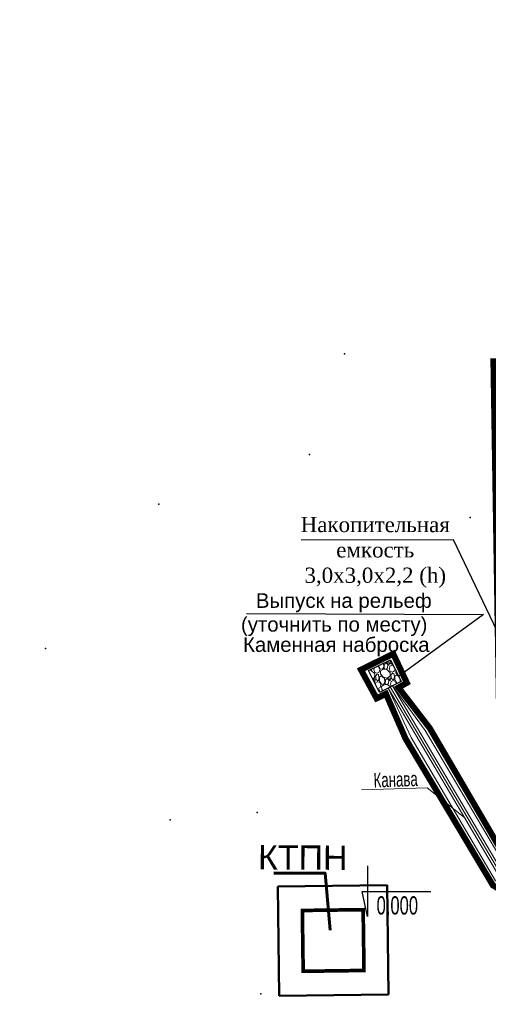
# Model space of a CAD drawing. Header units: millimetres. Extents: x -1417942937 to 6455317, y -572870874 to 774296.
# Tile 15 of 76: x 3227570 to 3227609, y 386163 to 386244. Entities that reach past the tile are written whole.
import ezdxf

# ---------------------------------------------------------------- set-up
doc = ezdxf.new("R2010")
doc.units = ezdxf.units.MM
doc.linetypes.add('ACAD_ISO04W100', pattern=[30, 24, -3, 0, -3])
for name, color, linetype in [('02 ноль здания', 7, 'Continuous'), ('1 Граница благоустройства', 7, 'Continuous'), ('1 Здание', 7, 'Continuous'), ('1 Лоток', 7, 'Continuous'), ('1 Проезд', 10, 'Continuous'), ('ТОЧКИ_ОБОСНОВАНИЯ', 255, 'Continuous')]:
    doc.layers.add(name, color=color, linetype=linetype)
for name, color, linetype, lineweight in [('1_Лоток', 7, 'Continuous', 25), ('ГП Граница', 94, 'Continuous', 60), ('ГП_И_В1', 5, 'Continuous', 80), ('линии', 7, 'Continuous', 30)]:
    doc.layers.add(name, color=color, linetype=linetype, lineweight=lineweight)
doc.styles.add('ACAD14', font='arial.ttf', dxfattribs={"width": 0.75, "height": 1.5})
doc.styles.add('GOST 2.304', font='arial.ttf')
doc.styles.get("Standard").update_dxf_attribs({"font": 'arial.ttf'})
doc.styles.add('стиль3', font='times.ttf')
doc.linetypes.add('Lotok_LINE', pattern='A,0.5,-0.2,[">",Standard,S=0.1,R=0,X=-0.1,Y=-0.05],-0.25', length=0.95)
picture_1 = doc.add_image_def('image2.tif', size_in_pixel=(27388, 31050))

msp = doc.modelspace()

# ---------------------------------------------------------------- hatches: boundary and pattern name
at = {"layer": '1_Лоток', "lineweight": 15, "true_color": 0x636466}
h = msp.add_hatch(dxfattribs=at)
h.set_pattern_fill('GRAVEL', color=251, scale=0.05, angle=-85.8253, style=0)
h.set_pattern_definition([(142.18748964, (1460725.41928, 1945410.03801), (-12.1392990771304, 9.300963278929), [0.17086072, -16.9152418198]), (99.1444431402, (1460725.28429, 1945410.14276), (2.3760695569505, -15.1071106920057), [0.29320236, -29.02702444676]), (46.6851492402, (1460725.237695, 1945410.43224), (-13.0084010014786, -13.6832892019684), [0.20674076, -20.46736139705]), (181.4483911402, (1460724.88498, 1945410.90311), (25.4250598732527, 0.582434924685), [0.26700226, -26.4332187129]), (207.0083563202, (1460724.618063, 1945410.89636), (14.7372976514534, 7.4425908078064), [0.26181685, -25.9199038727]), (271.4483911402, (1460724.3848, 1945410.777465), (-0.582434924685, 25.4250598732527), [0.26700226, -26.4332187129]), (311.8689426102, (1460724.39155, 1945410.51055), (-13.8681957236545, 15.5416616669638), [0.35309683, -34.9565576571]), (346.4300305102, (1460724.627216, 1945410.247607), (28.5130401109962, -6.8324405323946), [0.33335976, -33.00262830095]), (35.6042677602, (1460724.95127, 1945410.16939), (15.7265681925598, 11.3349350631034), [0.2679065, -26.52277284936]), (89.41106044, (1460725.16909, 1945410.32536), (-0.249644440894, -14.0253868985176), [0.30585664, -14.986968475]), (136.5721399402, (1460725.172237, 1945410.6312), (-15.04237279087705, 14.1825780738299), [0.39553896, -39.1583862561]), (52.98877697, (1460724.96384, 1945409.64822), (6.9526091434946, 9.4211318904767), [0.13500227, -13.3652829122]), (85.6439365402, (1460725.04511, 1945409.756024), (-1.3313682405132, -16.6511008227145), [0.25684099, -25.4273194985]), (139.17470214, (1460725.0646, 1945410.0121), (-1.2666303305, -0.0924532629), [0.17960467, -1.6164465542]), (117.37329265, (1460725.21014, 1945410.11188), (2.995526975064, -6.148245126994), [0.09672066, -9.57531118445]), (205.97611163, (1460725.16567, 1945410.19777), (3.707437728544, 1.543990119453), [0.13678281, -6.702376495]), (305.13845867, (1460725.0427, 1945410.13786), (2.810620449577, -3.614984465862), [0.22215983, -7.18314907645]), (75.73975332, (1460725.17057, 1945409.9562), (-1.08172380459, -2.62571392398), [0.16064357, -3.8554490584]), (290.5642424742, (1460725.11205, 1945410.93242), (4.7244236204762, -12.3889435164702), [0.225044, -22.2794133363]), (344.5208780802, (1460725.1911, 1945410.72171), (-14.3027466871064, 4.0495354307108), [0.18879947, -18.6911078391]), (207.37329265, (1460725.4239, 1945409.97468), (6.148245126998, 2.995526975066), [0.19344005, -9.47859179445]), (257.7851618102, (1460725.25212, 1945409.88574), (2.875358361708, 12.9436630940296), [0.225044, -22.2794133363]), (253.61865692, (1460724.32674, 1945410.8751), (2.070994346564, 6.518058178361), [0.2170176, -10.63386715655]), (208.9498427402, (1460724.26553, 1945410.66689), (13.4706673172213, 7.3501375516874), [0.18183606, -18.00179669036]), (340.97611163, (1460724.1582, 1945409.86956), (6.518058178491, -2.070994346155), [0.19344005, -9.47859179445]), (291.5287267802, (1460724.34107, 1945409.806506), (-6.26841374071, 16.0963812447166), [0.21289137, -21.0761879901]), (343.61865692, (1460724.11289, 1945410.49021), (-6.518058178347, 2.07099434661), [0.1085088, -10.74237595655]), (15.484634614, (1460724.15265, 1945409.94556), (4.974068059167, 1.636443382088), [0.0647573, -6.41099748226]), (80.138458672, (1460724.21505, 1945409.96285), (-0.989270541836, -3.892344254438), [0.26181685, -4.97452729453]), (100.1837081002, (1460724.25989, 1945410.220795), (2.1911629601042, -12.5738500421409), [0.2426335, -24.0206824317]), (217.86476967, (1460724.9287, 1945410.12954), (2.440807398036, 1.45153685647), [0.18316194, -4.39588817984]), (267.3319287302, (1460724.78411, 1945410.017117), (-0.9615551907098, -21.7176221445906), [0.31977838, -31.6580045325]), (335.12009804, (1460724.76923, 1945409.69769), (-9.2362253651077, 4.419348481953), [0.13075412, -12.94469615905]), (4.17470214, (1460724.8878, 1945409.6427), (1.1741770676, 1.3590835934), [0.0762, -1.1938]), (34.4311393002, (1460724.29604, 1945410.2489), (-8.4965992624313, -5.7136941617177), [0.17643348, -17.4669703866]), (322.18748964, (1460724.44157, 1945410.34866), (12.1392990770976, -9.300963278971), [0.34172144, -16.7443810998]), (274.17470214, (1460724.7115, 1945410.1392), (1.3590835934, -1.1741770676), [0.3302, -0.9398]), (239.4795486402, (1460724.73557, 1945409.80983), (-7.9418796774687, -13.313476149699), [0.20080478, -19.8796583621]), (168.22930624, (1460724.6336, 1945409.63685), (-5.158974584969, 0.896817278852), [0.18491454, -9.0608250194]), (121.8206775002, (1460724.45257, 1945409.67457), (-14.4229152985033, 23.1414436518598), [0.30107255, -29.8062322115]), (89.6007808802, (1460724.293823, 1945409.930395), (0.0647379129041, 16.5586475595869), [0.31851473, -31.5329232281])])
h.paths.add_polyline_path([(3227599.881, 386189.112), (3227598.991, 386190.903), (3227600.782, 386191.793), (3227601.672, 386190.002)])

# ---------------------------------------------------------------- linework, layer by layer
at = {"layer": '02 ноль здания', "color": 1, "lineweight": 30}
msp.add_lwpolyline([(3227598.912, 386174.854), (3227598.912, 386170.685), (3227598.454, 386172.745), (3227604.096, 386172.745)], dxfattribs=at)
at = {"layer": '1 Здание', "color": 7, "lineweight": 50}
for p, q in [((3227591.517, 386173.15), (3227600.516, 386173.271)), ((3227591.638, 386164.151), (3227591.517, 386173.15)), ((3227600.516, 386173.271), (3227600.637, 386164.272)), ((3227600.637, 386164.272), (3227591.638, 386164.151))]:
    msp.add_line(p, q, dxfattribs=at)
at = {"layer": '1 Здание', "color": 7, "lineweight": 50, "const_width": 0.3}
msp.add_lwpolyline([(3227593.544, 386171.177), (3227598.543, 386171.244), (3227598.611, 386166.245), (3227593.611, 386166.178)], close=True, dxfattribs=at)
at = {"layer": '1 Лоток', "color": 251, "true_color": 0x636466}
msp.add_lwpolyline([(3227599.881, 386189.112), (3227598.991, 386190.903), (3227600.782, 386191.793), (3227601.672, 386190.002)], close=True, dxfattribs=at)
at = {"layer": '1 Лоток', "color": 252, "lineweight": 20}
for points in [[(3227619.32, 386168.552), (3227609.791, 386173.889), (3227600.604, 386189.455)], [(3227602.483, 386185.386), (3227600.604, 386189.455)], [(3227619.516, 386168.901), (3227610.081, 386174.185), (3227600.949, 386189.659)], [(3227603.643, 386185.979), (3227600.949, 386189.659)], [(3227618.023, 386170.253), (3227610.406, 386174.518), (3227603.643, 386185.979)], [(3227617.517, 386169.046), (3227609.431, 386173.614), (3227602.483, 386185.386)], [(3227598.415, 386181.096), (3227603.819, 386181.272), (3227606.903, 386178.783)]]:
    msp.add_lwpolyline(points, dxfattribs=at)
at = {"layer": '1 Лоток', "color": 114, "linetype": 'Lotok_LINE', "lineweight": 20, "ltscale": 5}
msp.add_lwpolyline([(3227619.418, 386168.726), (3227609.936, 386174.037), (3227600.777, 386189.557)], dxfattribs=at)
at = {"layer": '1_Лоток', "color": 252}
for p, q in [((3227588.95, 386195.596), (3227608.433, 386195.509)), ((3227608.433, 386195.509), (3227601.462, 386190.425))]:
    msp.add_line(p, q, dxfattribs=at)
at = {"layer": 'ГП Граница', "color": 7}
msp.add_lwpolyline([(3227595.839, 386169.555), (3227595.41, 386174.254), (3227591.195, 386174.254)], dxfattribs=at)
at = {"layer": 'ТОЧКИ_ОБОСНОВАНИЯ'}
for p in [(3227597.012, 386216.954, -0.62), (3227594.142, 386208.664, -0.44), (3227581.742, 386204.584, -0.26), (3227607.331, 386203.482, -0.52), (3227572.432, 386192.724, -0.02), (3227589.822, 386179.224, -0.05), (3227582.682, 386178.624, -0.16), (3227590.142, 386164.314, -0.1)]:
    msp.add_point(p, dxfattribs=at)

# ---------------------------------------------------------------- texts
at = {"layer": '02 ноль здания', "color": 1, "lineweight": 70, "style": 'ACAD14', "width": 0.65}
msp.add_text('0,000', height=1.5, rotation=359.91269, dxfattribs=at).set_placement((3227599.647, 386170.848))
at = {"layer": '1 Лоток', "color": 252, "lineweight": 20, "style": 'ACAD14', "width": 0.65}
msp.add_text('Канава', height=1.2, rotation=2.10433, dxfattribs=at).set_placement((3227599.421, 386181.281))
at = {"layer": '1 Проезд', "color": 252, "lineweight": 25, "style": 'ACAD14'}
msp.add_text('Каменная наброска', height=1.2, rotation=359.98762, dxfattribs=at).set_placement((3227588.666, 386192.441))
at = {"layer": '1_Лоток', "color": 252, "style": 'ACAD14'}
msp.add_text('(уточнить по месту)', height=1.2, rotation=359.98762, dxfattribs=at).set_placement((3227588.495, 386194.104))
at = {"layer": 'ГП Граница', "color": 7, "insert": (3227589.905, 386176.552), "char_height": 2, "attachment_point": 1, "rotation": 359.66997, "style": 'GOST 2.304'}
msp.add_mtext_dynamic_manual_height_columns('КТПН', width=6.06242, gutter_width=1250, heights=[0], dxfattribs=at)

# ---------------------------------------------------------------- pictures from other files: only their frames are drawn
image = msp.add_image(picture_1, insert=(3227525.615, 386119.454), size_in_units=(684.563, 776.095))
image.dxf.flags = 7

# ---------------------------------------------------------------- next in the draw order: texts
at = {"layer": 'ГП_И_В1', "color": 0, "linetype": 'ByBlock', "lineweight": 40, "ltscale": 0.1, "insert": (3227599.538, 386200.621), "char_height": 1.25, "width": 13.99836, "attachment_point": 5, "style": 'стиль3', "bg_fill": 3, "box_fill_scale": 1.5, "bg_fill_color": 256, "bg_fill_transparency": 0}
msp.add_mtext('Накопительная емкость\\P3,0x3,0x2,2 (h)', dxfattribs=at)

# ---------------------------------------------------------------- next in the draw order: linework, layer by layer
at = {"layer": '1 Граница благоустройства', "color": 32, "linetype": 'ACAD_ISO04W100', "lineweight": 18, "ltscale": 0.5, "true_color": 0xcd6928}
msp.add_lwpolyline([(3227612.915, 386164.955, 0.5, 0.5, 0), (3227612.896, 386166.158, 0.5, 0.5, 0), (3227616.498, 386167.676, 0.5, 0.5, 0), (3227617.128, 386168.524, 0.5, 0.5, 0), (3227612.397, 386171.229, 0.5, 0.5, 0), (3227609.982, 386171.19, 0.5, 0.5, 0), (3227609.956, 386172.806, 0.5, 0.5, 0), (3227609.214, 386173.242, 0.5, 0.5, 0), (3227602.031, 386185.299, 0.5, 0.5, 0), (3227600.418, 386188.99, 0.5, 0.5, 0), (3227599.647, 386188.614, 0.5, 0.5, 0), (3227598.365, 386190.968, 0.5, 0.5, 0), (3227601.016, 386192.283, 0.5, 0.5, 0), (3227602.137, 386189.894, 0.5, 0.5, 0), (3227601.452, 386189.504, 0.5, 0.5, 0), (3227604.017, 386186.172, 0.5, 0.5, 0), (3227609.903, 386176.099, 0.5, 0.5, 0), (3227609.256, 386216.324, 0.5, 0.5, 0), (3227666.262, 386217.089, 0.5, 0.5, 0), (3227666.296, 386213.338, 0.5, 0.5, 0), (3227668.57, 386213.359, 0.5, 0.5, 0), (3227670.972, 386167.124, 0.5, 0.5, 0), (3227612.528, 386164.941, 0, 0, 0)], format="xyseb", dxfattribs=at)
at = {"layer": 'линии', "extrusion": (0, 0, -1)}
msp.add_lwpolyline([(-3227615.012, 386182.74), (-3227605.981, 386201.65), (-3227593.442, 386201.63)], dxfattribs=at)

# ---------------------------------------------------------------- next in the draw order: texts
at = {"layer": '1_Лоток', "color": 252, "style": 'ACAD14'}
msp.add_text('Выпуск на рельеф', height=1.2, rotation=359.98762, dxfattribs=at).set_placement((3227589.723, 386196.059))

doc.saveas('drawing.dxf')
